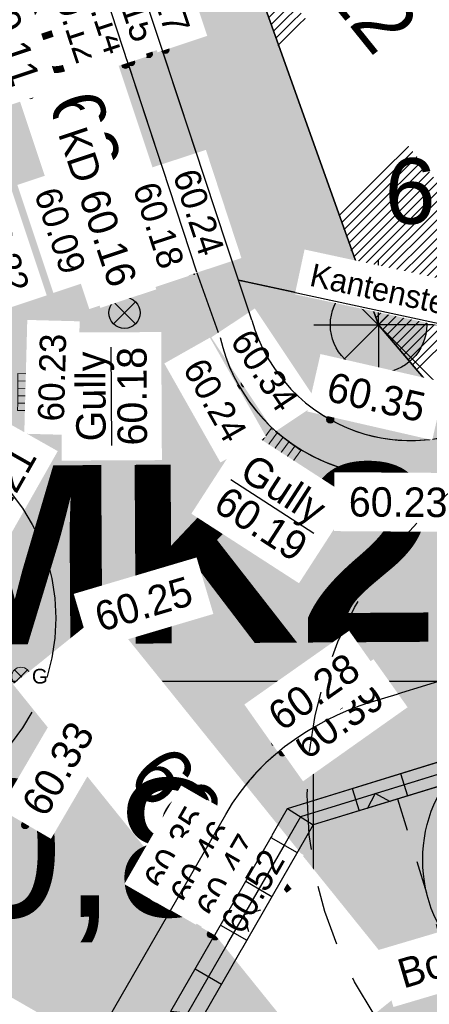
# Model space of a CAD drawing. Header units: millimetres. Extents: x 32365810 to 32368499, y 5620272 to 5622478.
# Tile 156 of 249: x 32366714.35 to 32366720.6, y 5620678.14 to 5620693.18. Entities that reach past the tile are written whole.
import ezdxf

# ---------------------------------------------------------------- set-up
doc = ezdxf.new("R2010")
doc.units = ezdxf.units.MM
for name, pattern in [('1000.100', [0]), ('1000.101', [1, 0.5, -0.5]), ('1000.110', [0]), ('1000.220', [1.5, 0.925, -0.575]), ('BAULINIE2', [7, 3.5, -1, 0.25, -1, 0.25, -1]), ('LTYPE310', [1, 0.5, -0.5])]:
    doc.linetypes.add(name, pattern=pattern)
doc.layers.get('0').update_dxf_attribs({"color": 1, "linetype": 'CONTINUOUS'})
for name, color, linetype in [('_HB_Baumsatzung', 251, 'CONTINUOUS'), ('_HB_Koordinat_Kreis', 7, 'CONTINUOUS'), ('_HB_Koordinat_Kreuz', 7, 'CONTINUOUS'), ('_K_Bäume_ gemessen', 251, 'CONTINUOUS'), ('_K_Höhen_ gemessen (NHN)', 251, 'CONTINUOUS'), ('_K_Leitungen Kanalbestand (AMT 66)', 251, 'CONTINUOUS'), ('_K_Topographie_ örtl. Aufnahme', 251, 'CONTINUOUS'), ('BAUGRENZE_B', 7, 'CONTINUOUS'), ('BAULINIE_B', 7, 'CONTINUOUS'), ('BAULINIE_FA', 1, 'CONTINUOUS'), ('BAULINIE_GL', 7, 'CONTINUOUS'), ('BESONDERE-VERKEHRSFLÄCHEN_FA', 40, 'CONTINUOUS'), ('HB_Text', 7, 'CONTINUOUS'), ('KERNGEBIETE_FA', 42, 'CONTINUOUS'), ('UMGR_BESONDERE-VERKEHRSFLÄCHEN', 7, 'CONTINUOUS'), ('UMGR_KERNGEBIETE', 7, 'CONTINUOUS')]:
    doc.layers.add(name, color=color, linetype=linetype)
doc.layers.add('_HB_geplanteGeländehöhe_', color=5, linetype='CONTINUOUS', lineweight=30)
doc.layers.add('_HB_Legende text', color=7, linetype='LTYPE310', lineweight=18)
doc.layers.add('_HB_Koordinat_Hintergrund_Schraffur', color=7, linetype='CONTINUOUS', true_color=0xffffff)
for name, color, linetype, transparency in [('Beschriftung Kanalbestand (AMT 66)', 7, 'CONTINUOUS', 0.75), ('Beschriftung Topographie', 7, 'CONTINUOUS', 0.75), ('Bäume_ gemessen', 7, 'CONTINUOUS', 0.75), ('Gasleitung', 7, 'CONTINUOUS', 0.75), ('Höhen_ gemessen (NHN)', 7, 'CONTINUOUS', 0.75), ('Höhentexte_ gemessen (NHN)', 7, 'CONTINUOUS', 0.75), ('Leitungen Kanalbestand (AMT 66)', 7, 'CONTINUOUS', 0.75), ('Topgraphie_ weitere örtliche Aufnahme', 7, 'CONTINUOUS', 0.75), ('Topographie_ örtl. Aufnahme', 7, 'CONTINUOUS', 0.75), ('weitere Entwässerungsleitungen', 7, 'CONTINUOUS', 0.75)]:
    doc.layers.add(name, color=color, linetype=linetype, transparency=transparency)
doc.styles.add('Arial', font='arial.ttf')
doc.styles.add('Arial_fett2', font='arialbd.ttf')
doc.styles.add('Beschriftung Topographie_ blau', font='GOTHIC.TTF')
doc.styles.add('Höhe NHN_ gemessen_ blau', font='GOTHIC.TTF')
doc.styles.add('Höhe NHN_ gemessen_ schwarz', font='GOTHIC.TTF')
doc.styles.add('Kanal_ Höhe_ NHN (Deckel_Sohle)_ lila', font='GOTHIC.TTF')
doc.styles.add('PZV', font='arial.ttf', dxfattribs={"width": 0.8})

# ---------------------------------------------------------------- blocks, each defined once
blk = doc.blocks.new('S1000.258')
at = {"lineweight": -2}
blk.add_hatch(color=0, dxfattribs=at).paths.add_polyline_path([(-0.5, -0.5), (-0.5, 0.5), (0.5, 0.5), (0.5, -0.5)], flags=0)
blk = doc.blocks.new('S1000.345')
at = {"color": 0, "lineweight": -2}
for p, q in [((-0.353554, 0.353554), (0.353554, -0.353554)), ((-0.353554, -0.353554), (0.353554, 0.353554))]:
    blk.add_line(p, q, dxfattribs=at)
blk.add_circle((0, 0), 0.5, dxfattribs=at)
blk = doc.blocks.new('S1000.97')
at = {"color": 0, "lineweight": -2}
for p, q in [((-0.5, 0.5), (0, 0)), ((0, 0), (0.5, 0.5))]:
    blk.add_line(p, q, dxfattribs=at)
blk = doc.blocks.new('S1000.15')
at = {"color": 0, "lineweight": -2}
for p, q in [((-0.5, 0.05), (-0.485, 0.1)), ((0.495, 0.05), (-0.5, 0.05)), ((-0.5, -0.05), (-0.5, 0)), ((-0.5, 0), (0.5, 0)), ((-0.485, 0.1), (0.49, 0.1)), ((-0.475, 0.15), (-0.455, 0.2)), ((0.475, 0.15), (-0.475, 0.15)), ((-0.455, 0.2), (0.455, 0.2)), ((-0.43, 0.25), (-0.4, 0.3)), ((0.43, 0.25), (-0.43, 0.25)), ((-0.4, 0.3), (0.395, 0.3)), ((-0.355, 0.35), (-0.295, 0.4)), ((0.36, 0.35), (-0.355, 0.35)), ((-0.295, 0.4), (0.3, 0.4)), ((0.22, 0.45), (-0.215, 0.45)), ((0.3, 0.4), (0.22, 0.45)), ((0.395, 0.3), (0.36, 0.35)), ((0.455, 0.2), (0.43, 0.25)), ((0.49, 0.1), (0.475, 0.15)), ((0.5, 0), (0.495, 0.05)), ((0.495, -0.05), (-0.5, -0.05)), ((-0.475, -0.15), (-0.49, -0.1)), ((-0.49, -0.1), (0.485, -0.1)), ((0.475, -0.15), (-0.475, -0.15)), ((-0.43, -0.25), (-0.455, -0.2)), ((-0.455, -0.2), (0.46, -0.2)), ((0.425, -0.25), (-0.43, -0.25)), ((-0.355, -0.35), (-0.4, -0.3)), ((-0.4, -0.3), (0.395, -0.3)), ((0.345, -0.35), (-0.355, -0.35)), ((-0.205, -0.45), (-0.29, -0.4)), ((-0.29, -0.4), (0.285, -0.4)), ((0.2, -0.45), (-0.205, -0.45)), ((0.285, -0.4), (0.345, -0.35)), ((0.395, -0.3), (0.425, -0.25)), ((0.46, -0.2), (0.475, -0.15)), ((0.485, -0.1), (0.495, -0.05))]:
    blk.add_line(p, q, dxfattribs=at)
blk.add_circle((0, 0), 0.5, dxfattribs=at)
blk = doc.blocks.new('x')
at = {"layer": '_HB_geplanteGeländehöhe_', "linetype": 'ByBlock'}
for points in [[(32366248.4914857, 5621987.05962121), (32366249.4914857, 5621988.05962121)], [(32366248.4914857, 5621988.05962121), (32366249.4914857, 5621987.05962121)]]:
    blk.add_lwpolyline(points, dxfattribs=at)
blk = doc.blocks.new('S1000.550', base_point=(-0.2, 0))
at = {"color": 0, "lineweight": -2}
for p, q in [((-0.376777, 0.176777), (-0.023224, -0.176777)), ((-0.376777, -0.176777), (-0.023224, 0.176777))]:
    blk.add_line(p, q, dxfattribs=at)
blk.add_circle((-0.2, 0), 0.25, dxfattribs=at)
at = {"color": 0, "lineweight": -2, "insert": (0.09684, -0.2), "char_height": 0.4, "attachment_point": 7, "line_spacing_factor": 0.69, "style": 'Arial'}
blk.add_mtext('G', dxfattribs=at)
blk = doc.blocks.new('S1000.507', base_point=(0, -0.25))
at = {"color": 0, "lineweight": -2}
for p, q in [((-0.5, 0.25), (-0.3, 0.25)), ((-0.5, -0.25), (-0.5, 0.25)), ((-0.3, 0.25), (-0.1, 0.25)), ((-0.3, 0.25), (-0.3, -0.25)), ((-0.1, 0.25), (0.1, 0.25)), ((-0.1, 0.25), (-0.1, -0.25)), ((0.1, 0.25), (0.3, 0.25)), ((0.1, 0.25), (0.1, -0.25)), ((0.3, 0.25), (0.5, 0.25)), ((0.3, 0.25), (0.3, -0.25)), ((0.5, 0.25), (0.5, -0.25)), ((-0.3, -0.25), (-0.5, -0.25)), ((-0.1, -0.25), (-0.3, -0.25)), ((0.1, -0.25), (-0.1, -0.25)), ((0.3, -0.25), (0.1, -0.25)), ((0.5, -0.25), (0.3, -0.25))]:
    blk.add_line(p, q, dxfattribs=at)
blk = doc.blocks.new('*X985')
at = {"color": 142, "linetype": '1000.101', "lineweight": 25, "true_color": 0x0087cd}
for p, q in [((32366230.613828, 5622042.191621), (32366231.216233, 5622040.227193)), ((32366229.323145, 5622041.79584), (32366230.532405, 5622037.852469)), ((32366228.032462, 5622041.400059), (32366228.639317, 5622039.421117)), ((32366226.741779, 5622041.004278), (32366227.95994, 5622037.031879)), ((32366225.451096, 5622040.608496), (32366226.062402, 5622038.61504)), ((32366224.160413, 5622040.212714), (32366225.387476, 5622036.211289)), ((32366222.86973, 5622039.816932), (32366223.485487, 5622037.808963)), ((32366221.579048, 5622039.42115), (32366222.815011, 5622035.390698)), ((32366220.288366, 5622039.025368), (32366220.908573, 5622037.002885))]:
    blk.add_line(p, q, dxfattribs=at)
blk = doc.blocks.new('*X987')
at = {"color": 142, "linetype": '1000.100', "lineweight": 25, "true_color": 0x0087cd}
for p, q in [((32366231.38311, 5622042.832424), (32366231.49761, 5622042.462628)), ((32366230.646377, 5622042.604319), (32366230.760258, 5622042.236523)), ((32366229.909644, 5622042.376213), (32366230.022905, 5622042.010418)), ((32366232.285666, 5622042.239023), (32366232.024525, 5622042.165572)), ((32366229.172912, 5622042.148107), (32366229.285553, 5622041.784313)), ((32366228.436179, 5622041.92), (32366228.548201, 5622041.558208)), ((32366227.699446, 5622041.691894), (32366227.810849, 5622041.332102)), ((32366226.962714, 5622041.463788), (32366227.073497, 5622041.105997)), ((32366232.494499, 5622041.496591), (32366232.235574, 5622041.423763)), ((32366226.225981, 5622041.235682), (32366226.336145, 5622040.879892)), ((32366225.489249, 5622041.007576), (32366225.598792, 5622040.653786)), ((32366224.752516, 5622040.779469), (32366224.86144, 5622040.427681)), ((32366232.703333, 5622040.754158), (32366232.446623, 5622040.681953)), ((32366224.015784, 5622040.551363), (32366224.124088, 5622040.201575)), ((32366223.279051, 5622040.323256), (32366223.386737, 5622039.97547)), ((32366222.542319, 5622040.09515), (32366222.649385, 5622039.749364)), ((32366232.912166, 5622040.011725), (32366232.657672, 5622039.940143)), ((32366221.805587, 5622039.867043), (32366221.912033, 5622039.523259)), ((32366221.068855, 5622039.638937), (32366221.174681, 5622039.297153)), ((32366220.332122, 5622039.41083), (32366220.437329, 5622039.071047)), ((32366219.59539, 5622039.182723), (32366219.699978, 5622038.844941)), ((32366233.121, 5622039.269292), (32366232.868722, 5622039.198334)), ((32366218.609504, 5622038.877473), (32366218.997683, 5622038.629586)), ((32366218.354514, 5622038.435317), (32366218.753921, 5622038.204976)), ((32366233.329833, 5622038.526859), (32366233.079771, 5622038.456524)), ((32366217.969222, 5622037.767218), (32366218.369941, 5622037.536121)), ((32366217.583931, 5622037.09912), (32366217.985962, 5622036.867266)), ((32366217.19864, 5622036.431021), (32366217.601982, 5622036.19841)), ((32366216.826079, 5622035.784998), (32366217.331051, 5622035.726475)), ((32366217.057665, 5622035.022671), (32366217.509295, 5622035.159866)), ((32366217.281843, 5622034.284727), (32366217.740742, 5622034.424131)), ((32366217.506021, 5622033.546784), (32366217.97219, 5622033.688396))]:
    blk.add_line(p, q, dxfattribs=at)

msp = doc.modelspace()

# ---------------------------------------------------------------- hatches: boundary and pattern name
at = {"layer": '_HB_Koordinat_Hintergrund_Schraffur', "linetype": 'ByBlock'}
msp.add_hatch(color=256, dxfattribs=at).paths.add_polyline_path([(32366720.55770755, 5620688.519158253, 1), (32366719.08725145, 5620688.519158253, 1)])
at = {"layer": 'BESONDERE-VERKEHRSFLÄCHEN_FA', "true_color": 0xffd24a}
h = msp.add_hatch(dxfattribs=at)
h.set_pattern_fill('AWS_VBZF', color=41, scale=0.5, style=0, pattern_type=2)
h.set_pattern_definition([(45, (503.2695410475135, -1357.696340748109), (0, 7.071067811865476), [5.2, -4.8]), (45, (503.1281196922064, -1357.696340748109), (0, 7.071067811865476), [5.4, -4.6]), (45, (502.9866983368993, -1357.696340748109), (0, 7.071067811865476), [5.6, -4.4]), (45, (502.8452769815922, -1357.696340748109), (0, 7.071067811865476), [5.8, -4.2]), (45, (502.7038556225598, -1357.696340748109), (0, 7.071067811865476), [6, -4]), (45, (502.5624342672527, -1357.696340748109), (0, 7.071067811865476), [6.2, -3.8]), (45, (502.4210129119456, -1357.696340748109), (0, 7.071067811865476), [6.4, -3.6]), (45, (502.2795915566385, -1357.696340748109), (0, 7.071067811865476), [6.6, -3.4]), (45, (502.1381701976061, -1357.696340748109), (0, 7.071067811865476), [6.8, -3.2]), (45, (501.996748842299, -1357.696340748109), (0, 7.071067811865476), [7, -3]), (45, (501.8553274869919, -1357.696340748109), (0, 7.071067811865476), [7.2, -2.8]), (45, (501.7139061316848, -1357.696340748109), (0, 7.071067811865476), [7.4, -2.6]), (45, (501.5724847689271, -1357.696340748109), (0, 7.071067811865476), [7.6, -2.4]), (45, (501.4310634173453, -1357.696340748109), (0, 7.071067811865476), [7.8, -2.2]), (45, (501.2896420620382, -1357.696340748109), (0, 7.071067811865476), [8, -2]), (45, (501.1482207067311, -1357.696340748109), (0, 7.071067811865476), [8.2, -1.8]), (45, (501.0067993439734, -1357.696340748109), (0, 7.071067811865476), [8.4, -1.6]), (45, (500.8653779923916, -1357.696340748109), (0, 7.071067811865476), [8.6, -1.4]), (45, (500.7239566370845, -1357.696340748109), (0, 7.071067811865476), [8.8, -1.2]), (45, (500.5825352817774, -1357.696340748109), (0, 7.071067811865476), [9, -1]), (45, (500.4411139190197, -1357.696340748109), (0, 7.071067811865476), [9.2, -0.8]), (45, (500.2996925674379, -1357.696340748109), (0, 7.071067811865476), [9.4, -0.6]), (45, (500.1582712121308, -1357.696340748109), (0, 7.071067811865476), [9.6, -0.4]), (45, (500.0168498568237, -1357.696340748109), (7.071067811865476, 0), [9.8, -0.2]), (45, (503.4109624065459, -1357.696340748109), (7.071067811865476, 0), [5, -5]), (45, (499.8754285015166, -1357.696340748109), (7.071067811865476, 0), [10]), (45, (499.8754285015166, -1353.170857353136), (7.071067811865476, 0), [3.6, -6.4]), (45, (499.8754285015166, -1353.312278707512), (7.071067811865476, 0), [3.8, -6.2]), (45, (499.8754285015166, -1353.453700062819), (7.071067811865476, 0), [4, -6]), (45, (499.8754285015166, -1353.595121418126), (7.071067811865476, 0), [4.2, -5.8]), (45, (499.8754285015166, -1353.73654277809), (7.071067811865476, 0), [4.4, -5.6]), (45, (499.8754285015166, -1353.877964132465), (7.071067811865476, 0), [4.6, -5.4]), (45, (499.8754285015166, -1354.019385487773), (0, 7.071067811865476), [4.8, -5.2]), (45, (499.8754285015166, -1354.16080684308), (7.071067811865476, 0), [5, -5]), (45, (499.8754285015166, -1352.60517194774), (7.071067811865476, 0), [2.8, -7.2]), (45, (499.8754285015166, -1352.746593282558), (7.071067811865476, 0), [3, -7]), (45, (499.8754285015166, -1352.888014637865), (7.071067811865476, 0), [3.2, -6.8]), (45, (499.8754285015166, -1353.029435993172), (7.071067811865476, 0), [3.4, -6.6]), (45, (499.8754285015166, -1351.190958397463), (7.071067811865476, 0), [0.8, -9.2]), (45, (499.8754285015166, -1351.049537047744), (7.071067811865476, 0), [0.6, -9.4]), (45, (499.8754285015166, -1351.190958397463), (7.071067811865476, 0), [0.8, -9.2]), (45, (499.8754285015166, -1351.332379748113), (7.071067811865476, 0), [1, -9]), (45, (499.8754285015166, -1351.473801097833), (7.071067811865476, 0), [1.2, -8.8]), (45, (499.8754285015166, -1351.615222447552), (7.071067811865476, 0), [1.4, -8.6]), (45, (499.8754285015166, -1351.756643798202), (7.071067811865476, 0), [1.6, -8.4]), (45, (499.8754285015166, -1352.039486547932), (7.071067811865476, 0), [2, -8]), (45, (499.8754285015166, -1352.180907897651), (7.071067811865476, 0), [2.2, -7.8]), (45, (499.8754285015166, -1352.322329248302), (7.071067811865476, 0), [2.4, -7.6]), (45, (499.8754285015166, -1352.463750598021), (7.071067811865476, 0), [2.6, -7.4]), (45, (499.8754285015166, -1351.898065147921), (7.071067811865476, 0), [1.8, -8.2]), (45, (499.8754285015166, -1350.908115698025), (7.071067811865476, 0), [0.4, -9.6]), (45, (499.8754285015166, -1350.766694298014), (0, 7.071067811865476), [0.2, -9.8])])
h.paths.add_polyline_path([(32366719.8224795, 5620688.519158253), (32366731.1406285, 5620675.183563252), (32366714.38044531, 5620662.955451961), (32366717.80558067, 5620652.197110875), (32366724.4254285, 5620654.229659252), (32366743.4584285, 5620659.978659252), (32366743.72530459, 5620660.058965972), (32366743.1710545, 5620661.732718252), (32366730.0425285, 5620701.378901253), (32366716.0852575, 5620718.810685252), (32366713.2464285, 5620722.931659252), (32366709.4674285, 5620727.586659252), (32366703.4251335, 5620722.754929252), (32366707.1235985, 5620717.591997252), (32366707.7475385, 5620715.425424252), (32366708.88378613, 5620711.47991374), (32366711.2652425, 5620712.478341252)], flags=0)
at = {"layer": 'KERNGEBIETE_FA'}
msp.add_hatch(color=256, dxfattribs=at).paths.add_polyline_path([(32366705.2674285, 5620656.306659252), (32366714.38044531, 5620662.95545196), (32366731.1406285, 5620675.183563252), (32366719.8224795, 5620688.519158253), (32366711.2652425, 5620712.478341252), (32366708.8837855, 5620711.479915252), (32366707.7475385, 5620715.425424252), (32366707.1235985, 5620717.591997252), (32366703.47376654, 5620722.687039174), (32366703.4251335, 5620722.754929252), (32366709.4674285, 5620727.586659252), (32366713.2464285, 5620722.931659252), (32366716.0852575, 5620718.810685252), (32366730.0425285, 5620701.378901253), (32366743.1710545, 5620661.732718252), (32366767.9134285, 5620669.954659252), (32366773.8814285, 5620671.893659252), (32366779.8604285, 5620673.836659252), (32366785.7934285, 5620675.726659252), (32366799.3534285, 5620680.171659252), (32366795.2334285, 5620696.616659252), (32366793.4664285, 5620703.779659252), (32366791.8854285, 5620710.185659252), (32366791.8204285, 5620710.457659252), (32366791.32757302, 5620712.499503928), (32366791.32720713, 5620712.501019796), (32366782.88164983, 5620747.490011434), (32366782.3304285, 5620749.773659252), (32366779.2794285, 5620762.409659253), (32366774.3714285, 5620775.592659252), (32366766.3304285, 5620772.552659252), (32366764.5794285, 5620776.186659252), (32366756.7024285, 5620771.880659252), (32366748.3894285, 5620767.336659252), (32366745.6674285, 5620765.882659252), (32366742.5764285, 5620764.231659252), (32366735.2664285, 5620760.327659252), (32366720.1184285, 5620752.236659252), (32366714.0414285, 5620748.990659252), (32366709.9014285, 5620746.779659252), (32366711.2314285, 5620744.448659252), (32366709.6784285, 5620743.190659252), (32366707.1144285, 5620741.113659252), (32366705.5984285, 5620739.885659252), (32366701.9094285, 5620736.896659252), (32366695.9746285, 5620732.089638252), (32366692.1044285, 5620728.953659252), (32366687.0664285, 5620724.768659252), (32366682.4064285, 5620721.071659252), (32366679.9164285, 5620719.079659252), (32366678.8874285, 5620718.271659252), (32366674.3954285, 5620714.747659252), (32366668.3894285, 5620710.033659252), (32366659.3444285, 5620702.839659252), (32366658.9674285, 5620703.305659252), (32366649.8944285, 5620695.981659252), (32366654.8644285, 5620689.784659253), (32366667.7294285, 5620679.628659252), (32366671.8604285, 5620676.219659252), (32366674.9514285, 5620673.669659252), (32366678.0124285, 5620671.145659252), (32366681.0714285, 5620668.620659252), (32366688.7664285, 5620662.335659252), (32366693.2054285, 5620658.653659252), (32366697.0404285, 5620655.472659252), (32366698.4244285, 5620654.324659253), (32366700.2294285, 5620654.847659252)], flags=0)

# ---------------------------------------------------------------- linework, layer by layer
at = {"color": 0, "linetype": 'ByBlock'}
for points in [[(32366711.62542851, 5620683.077997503), (32366726.02536135, 5620683.077997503)], [(32366718.82539493, 5620683.077997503), (32366718.82539493, 5620672.674812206)]]:
    msp.add_lwpolyline(points, dxfattribs=at)
at = {"layer": '_HB_Koordinat_Kreis'}
msp.add_circle((32366719.8224795, 5620688.519158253), 0.7352280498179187, dxfattribs=at)
at = {"layer": '_HB_Koordinat_Kreuz'}
for points in [[(32366720.80940706, 5620688.519158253), (32366719.8224795, 5620688.519158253), (32366719.8224795, 5620689.50608581)], [(32366718.83555194, 5620688.519158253), (32366719.8224795, 5620688.519158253), (32366719.8224795, 5620687.532230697)]]:
    msp.add_lwpolyline(points, dxfattribs=at)
at = {"layer": '_K_Bäume_ gemessen', "linetype": '1000.220'}
msp.add_circle((32366711.8991085, 5620684.039819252), 2.999244, dxfattribs=at)
at = {"layer": '_K_Topographie_ örtl. Aufnahme', "linetype": '1000.100'}
for p, q in [((32366717.8889355, 5620688.588509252), (32366717.6862025, 5620689.200852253)), ((32366719.7166705, 5620682.758714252), (32366735.8321205, 5620687.748354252)), ((32366720.1575505, 5620681.664489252), (32366720.2627575, 5620681.324706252)), ((32366719.4208185, 5620681.436382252), (32366719.5254065, 5620681.098600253)), ((32366718.4349325, 5620681.131132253), (32366718.8231115, 5620680.883245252)), ((32366714.1001735, 5620675.155489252), (32366717.4907725, 5620681.042349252)), ((32366718.1799425, 5620680.688976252), (32366718.5793495, 5620680.458635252)), ((32366717.7946505, 5620680.020877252), (32366718.1953695, 5620679.789780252)), ((32366717.4093595, 5620679.352779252), (32366717.8113905, 5620679.120925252)), ((32366717.0240685, 5620678.684680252), (32366717.4274105, 5620678.452069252))]:
    msp.add_line(p, q, dxfattribs=at)
at = {"layer": '_K_Topographie_ örtl. Aufnahme', "linetype": '1000.101'}
msp.add_line((32366720.1137945, 5620681.279027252), (32366720.7340015, 5620679.256544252), dxfattribs=at)
at = {"layer": '_K_Topographie_ örtl. Aufnahme', "linetype": '1000.100'}
for points in [[(32366709.6373565, 5620714.156565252), (32366715.2940725, 5620712.800525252), (32366714.9412455, 5620710.540547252), (32366716.3187425, 5620710.237518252), (32366715.7448845, 5620708.004518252), (32366717.0841125, 5620707.720050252), (32366716.5943405, 5620705.512655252), (32366717.8938815, 5620705.211786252), (32366717.3858195, 5620703.022141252), (32366718.7356715, 5620702.728236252), (32366718.2131525, 5620700.552185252), (32366719.6134645, 5620700.244224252), (32366719.0388245, 5620698.041271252), (32366720.3761495, 5620697.709850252), (32366719.8392685, 5620695.574404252), (32366721.2387185, 5620695.294493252), (32366720.6977325, 5620693.107183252), (32366722.0024705, 5620692.737061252), (32366721.5014555, 5620690.573143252), (32366722.8407655, 5620690.216626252), (32366722.3167385, 5620688.200726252), (32366717.6862025, 5620689.200852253), (32366710.1093785, 5620712.091355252)], [(32366717.4039765, 5620688.325026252), (32366717.0484285, 5620689.320659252), (32366709.2664325, 5620713.017060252)], [(32366717.5555975, 5620675.062487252), (32366716.6515185, 5620678.038669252), (32366718.4349095, 5620681.131111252), (32366740.7122755, 5620688.028594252)], [(32366717.7525955, 5620676.085153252), (32366732.8508295, 5620680.901344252), (32366731.7299095, 5620684.841058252), (32366718.8230815, 5620680.883228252), (32366717.1564345, 5620677.980159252), (32366718.0276225, 5620675.210992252)]]:
    msp.add_lwpolyline(points, dxfattribs=at)
for points in [[(32366717.40397624, 5620688.325026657, 0.1761678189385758), (32366718.41039824, 5620686.767323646, 0.1270766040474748), (32366719.6629051, 5620686.244231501, 0.1102758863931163), (32366721.46554115, 5620686.407221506)], [(32366719.7166709, 5620682.758713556, 0.1113146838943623), (32366718.10205423, 5620681.83000951, 0.0688205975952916), (32366717.49077222, 5620681.04234949)]]:
    msp.add_lwpolyline(points, format="xyb", dxfattribs=at)
at = {"layer": '_K_Topographie_ örtl. Aufnahme', "linetype": '1000.110'}
msp.add_lwpolyline([(32366733.2412445, 5620679.999356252), (32366731.8075695, 5620685.068322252), (32366718.6289955, 5620681.007169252), (32366716.9039765, 5620678.009414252), (32366717.7916095, 5620675.136740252)], dxfattribs=at)
at = {"layer": '_K_Topographie_ örtl. Aufnahme', "linetype": '1000.100'}
msp.add_arc((32366720.3137185, 5620689.270582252), 2.518888, 195.7108972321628, 292.9145780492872, dxfattribs=at)
at = {"layer": '_K_Topographie_ örtl. Aufnahme'}
for p in [(32366717.0094285, 5620689.293659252), (32366717.7362355, 5620689.190045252), (32366719.1486695, 5620682.743086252)]:
    msp.add_point(p, dxfattribs=at)
at = {"layer": 'BAUGRENZE_B', "linetype": 'Continuous'}
msp.add_circle((32366722.6568037, 5620680.348776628), 2.16000000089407, dxfattribs=at)
at = {"layer": 'BAULINIE_B', "linetype": 'BAULINIE2', "const_width": 0.4, "flags": 128}
msp.add_lwpolyline([(32366709.62798071, 5620727.706213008), (32366713.40666515, 5620723.051601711), (32366716.24587756, 5620718.930071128), (32366730.22109903, 5620701.47586808), (32366743.29797884, 5620661.985648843), (32366767.85099308, 5620670.144665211), (32366773.81961633, 5620672.083867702), (32366779.79916923, 5620674.027047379), (32366785.73192525, 5620675.916969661), (32366799.11416693, 5620680.30370006), (32366795.03933637, 5620696.568406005), (32366793.27225468, 5620703.731737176), (32366791.69107749, 5620710.138455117), (32366791.62595862, 5620710.41095253), (32366791.13315655, 5620712.452575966), (32366791.13279061, 5620712.454092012), (32366782.68723331, 5620747.44308365), (32366782.13601533, 5620749.726717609), (32366779.08782298, 5620762.351089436), (32366774.25413063, 5620775.334497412), (32366766.22978142, 5620772.30079245), (32366764.49063668, 5620775.910188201), (32366756.79835567, 5620771.705165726), (32366748.48451025, 5620767.160703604), (32366745.76165573, 5620765.706247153), (32366742.67064634, 5620764.055242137), (32366735.36065554, 5620760.151247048), (32366720.21265763, 5620752.060248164), (32366714.13564566, 5620748.814241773), (32366710.17706926, 5620746.700132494), (32366711.48934427, 5620744.400197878), (32366709.8043187, 5620743.03525122), (32366707.24031533, 5620740.958248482), (32366705.72433599, 5620739.730265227), (32366702.03531021, 5620736.741244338), (32366696.10053993, 5620731.934247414), (32366692.23128717, 5620728.79903596), (32366687.19249386, 5620724.613376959), (32366682.53104959, 5620720.915231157), (32366680.040659, 5620718.922918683), (32366679.0108752, 5620718.114303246), (32366674.51891181, 5620714.590331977), (32366668.51341932, 5620709.876730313), (32366659.31369141, 5620702.55966645), (32366658.93759675, 5620703.024547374), (32366650.17518257, 5620695.951261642), (32366655.00621334, 5620689.927539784), (32366667.85505408, 5620679.784296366), (32366671.98770287, 5620676.373935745), (32366675.07866534, 5620673.823966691), (32366678.13974484, 5620671.299901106), (32366681.19834569, 5620668.775230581), (32366688.89353098, 5620662.490079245), (32366693.33311366, 5620658.807595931), (32366697.16811496, 5620655.626594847), (32366698.47055177, 5620654.546249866), (32366700.17379466, 5620655.039765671), (32366705.17798463, 5620656.488974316), (32366730.8488573, 5620675.218261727), (32366719.64639786, 5620688.417545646), (32366711.14789596, 5620712.212277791), (32366708.75380482, 5620711.208554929), (32366707.5553494, 5620715.37007672), (32366706.94094487, 5620717.503538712), (32366703.31117872, 5620722.570569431)], dxfattribs=at)
at = {"layer": 'BAULINIE_FA', "const_width": 0.9}
msp.add_lwpolyline([(32366650.52612516, 5620695.913264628), (32366655.18344437, 5620690.106140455), (32366668.01208602, 5620679.978842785), (32366672.14679582, 5620676.566781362), (32366675.2377114, 5620674.01685099), (32366678.2988, 5620671.492777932), (32366681.35699157, 5620668.968445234), (32366689.05240899, 5620662.683104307), (32366693.4927201, 5620659.000016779), (32366697.32772304, 5620655.819014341), (32366698.52820586, 5620654.823238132), (32366700.10425237, 5620655.279898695), (32366705.06617978, 5620656.716868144), (32366730.4841433, 5620675.261634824), (32366719.42629581, 5620688.290529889), (32366711.00121278, 5620711.879698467)], dxfattribs=at)
at = {"layer": 'BAULINIE_GL'}
msp.add_lwpolyline([(32366649.8944285, 5620695.981659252), (32366654.8644285, 5620689.784659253), (32366667.7294285, 5620679.628659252), (32366671.8604285, 5620676.219659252), (32366674.9514285, 5620673.669659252), (32366678.0124285, 5620671.145659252), (32366681.0714285, 5620668.620659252), (32366688.7664285, 5620662.335659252), (32366693.2054285, 5620658.653659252), (32366697.0404285, 5620655.472659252), (32366698.4244285, 5620654.324659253), (32366700.2294285, 5620654.847659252), (32366705.2674285, 5620656.306659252), (32366731.1406285, 5620675.183563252), (32366719.8224795, 5620688.519158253), (32366711.2652425, 5620712.478341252)], dxfattribs=at)
at = {"layer": 'Topographie_ örtl. Aufnahme', "color": 142, "linetype": '1000.100', "lineweight": 25, "true_color": 0x0087cd}
for p, q in [((32366717.4039745, 5620688.325025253, 60.177), (32366717.0484265, 5620689.320658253, 60.192)), ((32366717.6862005, 5620689.200851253, 60.261421), (32366717.7362335, 5620689.190044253, 60.262))]:
    msp.add_line(p, q, dxfattribs=at)
at = {"layer": 'Topographie_ örtl. Aufnahme', "color": 7, "true_color": 0xffffff}
for p in [(32366717.0094265, 5620689.293658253, 60.169), (32366719.1486675, 5620682.743085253, 60.224)]:
    msp.add_point(p, dxfattribs=at)
at = {"layer": 'UMGR_BESONDERE-VERKEHRSFLÄCHEN'}
msp.add_lwpolyline([(32366719.8224795, 5620688.519158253), (32366731.1406285, 5620675.183563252), (32366714.38044531, 5620662.955451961), (32366717.80558067, 5620652.197110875), (32366724.4254285, 5620654.229659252), (32366743.4584285, 5620659.978659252), (32366743.72530459, 5620660.058965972), (32366743.1710545, 5620661.732718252), (32366730.0425285, 5620701.378901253), (32366716.0852575, 5620718.810685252), (32366713.2464285, 5620722.931659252), (32366709.4674285, 5620727.586659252), (32366703.4251335, 5620722.754929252), (32366707.1235985, 5620717.591997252), (32366707.7475385, 5620715.425424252), (32366708.88378613, 5620711.47991374), (32366711.2652425, 5620712.478341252)], close=True, dxfattribs=at)
at = {"layer": 'UMGR_KERNGEBIETE'}
msp.add_lwpolyline([(32366649.8944285, 5620695.981659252), (32366654.8644285, 5620689.784659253), (32366667.7294285, 5620679.628659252), (32366671.8604285, 5620676.219659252), (32366674.9514285, 5620673.669659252), (32366678.0124285, 5620671.145659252), (32366681.0714285, 5620668.620659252), (32366688.7664285, 5620662.335659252), (32366693.2054285, 5620658.653659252), (32366697.0404285, 5620655.472659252), (32366698.4244285, 5620654.324659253), (32366700.2294285, 5620654.847659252), (32366705.2674285, 5620656.306659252), (32366714.38044531, 5620662.95545196), (32366731.1406285, 5620675.183563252), (32366719.8224795, 5620688.519158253), (32366711.2652425, 5620712.478341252)], dxfattribs=at)

# ---------------------------------------------------------------- block references
at = {"layer": '_HB_geplanteGeländehöhe_', "color": 5, "linetype": 'ByBlock', "xscale": 2, "yscale": 2, "zscale": 2}
msp.add_blockref('x', (-32365778.16221502, -5623286.601490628), dxfattribs=at)
at = {"layer": '_K_Höhen_ gemessen (NHN)', "xscale": 0.1125, "yscale": 0.1125, "zscale": 0.1125}
msp.add_blockref('S1000.15', (32366716.4984285, 5620679.639659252), dxfattribs=at)
at = {"layer": '_K_Leitungen Kanalbestand (AMT 66)', "xscale": 0.475, "yscale": 0.475, "zscale": 0.475}
msp.add_blockref('S1000.345', (32366715.9454045, 5620688.701390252), dxfattribs=at)
at = {"layer": '_K_Topographie_ örtl. Aufnahme'}
for name, p, xscale, yscale, zscale, rotation in [('S1000.258', (32366717.0484285, 5620689.320659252), 0.15000000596, 0.15000000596, 0.15000000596, 108.180395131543), ('S1000.97', (32366719.7710635, 5620681.359113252), 0.3749999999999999, 0.3749999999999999, 0.3749999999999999, 197.1273782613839), ('S1000.97', (32366717.7664855, 5620679.508292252), 0.3750000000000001, 0.3750000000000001, 0.3750000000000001, 240.082286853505)]:
    msp.add_blockref(name, p, dxfattribs=dict(at, xscale=xscale, yscale=yscale, zscale=zscale, rotation=rotation))
at = {"layer": 'Gasleitung', "color": 7, "lineweight": 18, "xscale": 0.5625, "yscale": 0.5625, "zscale": 0.5625}
msp.add_blockref('S1000.550', (32366714.3634105, 5620683.149375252, 60.254), dxfattribs=at)
at = {"layer": 'Höhen_ gemessen (NHN)', "color": 7, "lineweight": 18, "xscale": 0.1125, "yscale": 0.1125, "zscale": 0.1125}
for p in [(32366716.5684265, 5620692.718658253, 60.171), (32366716.9904265, 5620689.381658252, 60.182), (32366717.0464265, 5620689.393658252, 60.238), (32366715.4338305, 5620689.286468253, 60.092), (32366717.6394265, 5620687.544658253, 60.24), (32366717.7804265, 5620687.625658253, 60.342), (32366719.0860965, 5620687.071094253, 60.351), (32366719.6629035, 5620686.244230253, 60.227), (32366715.3408755, 5620683.739073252, 60.248), (32366714.4294265, 5620680.880658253, 60.326), (32366717.2634265, 5620679.213658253, 60.47), (32366717.3294265, 5620679.180658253, 60.519)]:
    msp.add_blockref('S1000.15', p, dxfattribs=at)
at = {"layer": 'Leitungen Kanalbestand (AMT 66)', "color": 7, "lineweight": 18, "xscale": 0.475, "yscale": 0.475, "zscale": 0.475}
msp.add_blockref('S1000.345', (32366715.9454025, 5620688.701389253, 60.156), dxfattribs=at)
at = {"layer": 'Leitungen Kanalbestand (AMT 66)', "color": 251, "lineweight": 18, "xscale": 0.475, "yscale": 0.475, "zscale": 0.475}
msp.add_blockref('S1000.345', (32366715.9454045, 5620688.701390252, 60.156), dxfattribs=at)
at = {"layer": 'Topgraphie_ weitere örtliche Aufnahme', "color": 7, "lineweight": 25, "xscale": 0.375, "yscale": 0.375, "zscale": 0.375, "rotation": 197.127378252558}
msp.add_blockref('S1000.97', (32366719.7710615, 5620681.359112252, 60.379824), dxfattribs=at)
at = {"layer": 'Topographie_ örtl. Aufnahme', "color": 7, "lineweight": 18, "xscale": 0.15000000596, "yscale": 0.15000000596, "zscale": 0.15000000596, "rotation": 108.180367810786}
msp.add_blockref('S1000.258', (32366717.0484265, 5620689.320658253, 60.192), dxfattribs=at)
at = {"layer": 'weitere Entwässerungsleitungen', "color": 7, "lineweight": 18, "xscale": 0.5625, "yscale": 0.5625, "zscale": 0.5625}
for p, rotation in [((32366714.3154745, 5620687.492797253, 60.176), 269.67133562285), ((32366718.4103965, 5620686.767322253, 60.19), 143.911389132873)]:
    msp.add_blockref('S1000.507', p, dxfattribs=dict(at, rotation=rotation))

# ---------------------------------------------------------------- texts
at = {"layer": '_HB_geplanteGeländehöhe_', "color": 5, "linetype": 'ByBlock', "insert": (32366719.92957044, 5620691.071847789), "char_height": 1, "width": 5.600000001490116, "attachment_point": 1, "rotation": 358.59993279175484, "style": 'Arial'}
msp.add_mtext('60,8', dxfattribs=at)
at = {"layer": '_HB_Legende text', "insert": (32366715.53055134, 5620692.900435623), "char_height": 2, "width": 72.02427216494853, "attachment_point": 1, "style": 'PZV'}
msp.add_mtext('\\P         4', dxfattribs=at)
at = {"layer": 'HB_Text', "linetype": 'Continuous', "style": 'Arial_fett2'}
msp.add_text('MK2', height=2.73, rotation=0.3588935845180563, dxfattribs=at).set_placement((32366712.68471849, 5620683.628819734))

# ---------------------------------------------------------------- next in the draw order: texts
at = {"layer": '_K_Höhen_ gemessen (NHN)', "char_height": 0.9, "width": 6.48035329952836, "attachment_point": 8, "rotation": 308.8633331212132, "line_spacing_factor": 0.69, "style": 'Höhe NHN_ gemessen_ schwarz', "bg_fill": 2}
for s, insert in [('60.22', (32366718.8192805, 5620693.757166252)), ('60.35', (32366716.9010805, 5620680.428145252))]:
    msp.add_mtext(s, dxfattribs=dict(at, insert=insert))
at = {"layer": 'Beschriftung Kanalbestand (AMT 66)', "color": 251, "lineweight": 25, "insert": (32366715.29739863, 5620691.599093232, 60.132), "char_height": 0.8, "attachment_point": 5, "rotation": 288.4375035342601, "line_spacing_factor": 0.69, "style": 'Arial', "bg_fill": 2}
msp.add_mtext('KD 60.16', dxfattribs=at)
at = {"layer": 'Beschriftung Topographie', "color": 142, "lineweight": 25, "true_color": 0x0087cd, "insert": (32366719.9978085, 5620689.026137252), "char_height": 0.35, "attachment_point": 5, "rotation": 347.812183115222, "line_spacing_factor": 0.69, "style": 'Beschriftung Topographie_ blau', "bg_fill": 2}
msp.add_mtext('Kantenstein', dxfattribs=at)
at = {"layer": 'Höhentexte_ gemessen (NHN)', "color": 7, "lineweight": 25, "insert": (32366714.2277945, 5620686.726255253, 60.188), "char_height": 0.45, "attachment_point": 3, "rotation": 60.496547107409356, "line_spacing_factor": 0.69, "style": 'Höhe NHN_ gemessen_ schwarz', "bg_fill": 2}
msp.add_mtext('60.21', dxfattribs=at)

# ---------------------------------------------------------------- next in the draw order: linework, layer by layer
at = {"layer": '_HB_Baumsatzung', "linetype": '1000.220'}
msp.add_circle((32366724.7300705, 5620681.342436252), 5.998495, dxfattribs=at)

# ---------------------------------------------------------------- next in the draw order: block references
at = {"layer": 'Höhen_ gemessen (NHN)', "color": 7, "lineweight": 18, "xscale": 0.1125, "yscale": 0.1125, "zscale": 0.1125}
for p in [(32366716.3144265, 5620692.654658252, 60.151), (32366715.9604265, 5620692.487658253, 60.118), (32366716.0444265, 5620692.528658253, 60.143), (32366714.5044265, 5620692.026658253, 60.112), (32366718.2454265, 5620682.139658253, 60.278), (32366718.3555335, 5620681.988418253, 60.387), (32366716.4984265, 5620679.639658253, 60.349), (32366716.6474265, 5620679.574658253, 60.459)]:
    msp.add_blockref('S1000.15', p, dxfattribs=at)

# ---------------------------------------------------------------- next in the draw order: texts
at = {"layer": 'Beschriftung Kanalbestand (AMT 66)', "color": 200, "lineweight": 25, "true_color": 0xd600ff, "insert": (32366715.5327675, 5620690.320577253, 60.132), "char_height": 0.45, "attachment_point": 5, "rotation": 288.4375035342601, "line_spacing_factor": 0.69, "style": 'Kanal_ Höhe_ NHN (Deckel_Sohle)_ lila', "bg_fill": 2}
msp.add_mtext('KD 60.16', dxfattribs=at)
at = {"layer": 'HB_Text', "linetype": 'Continuous', "style": 'Arial'}
msp.add_text('0,8', height=2.1, rotation=0.3588935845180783, dxfattribs=at).set_placement((32366713.37327916, 5620679.465731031))
at = {"layer": 'Höhentexte_ gemessen (NHN)', "color": 7, "lineweight": 25, "attachment_point": 8, "rotation": 288.2402288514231, "line_spacing_factor": 0.69, "style": 'Höhe NHN_ gemessen_ schwarz', "bg_fill": 2}
for s, insert, char_height in [('60.12', (32366715.0033315, 5620693.115338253, 60.094), 0.4), ('60.11', (32366713.9969365, 5620692.838348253, 60.088), 0.45)]:
    msp.add_mtext(s, dxfattribs=dict(at, insert=insert, char_height=char_height))

# ---------------------------------------------------------------- next in the draw order: texts
at = {"layer": 'Beschriftung Topographie', "color": 142, "lineweight": 25, "true_color": 0x0087cd, "insert": (32366721.8382685, 5620679.096905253), "char_height": 0.45, "attachment_point": 5, "rotation": 16.51186917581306, "line_spacing_factor": 0.69, "style": 'Beschriftung Topographie_ blau', "bg_fill": 2}
msp.add_mtext('Bodendecker', dxfattribs=at)
at = {"layer": 'Höhentexte_ gemessen (NHN)', "color": 7, "lineweight": 25, "line_spacing_factor": 0.69, "style": 'Höhe NHN_ gemessen_ schwarz', "bg_fill": 2}
for s, insert, char_height, attachment_point, rotation in [('60.14', (32366715.4400375, 5620693.251663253, 60.119), 0.4, 8, 288.2402288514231), ('60.18', (32366716.2716935, 5620689.975452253, 60.158), 0.4, 8, 288.18040099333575), ('60.39', (32366719.3413195, 5620682.291400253, 60.363), 0.45, 8, 35.32137091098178), ('60.33', (32366714.5504665, 5620681.089112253, 60.302), 0.45, 4, 59.720405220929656), ('60.35', (32366716.9010785, 5620680.428144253, 60.325), 0.4, 8, 60.05972049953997)]:
    msp.add_mtext(s, dxfattribs=dict(at, insert=insert, char_height=char_height, attachment_point=attachment_point, rotation=rotation))
at = {"layer": 'weitere Entwässerungsleitungen', "color": 200, "lineweight": 25, "true_color": 0xd600ff, "char_height": 0.45, "attachment_point": 5, "line_spacing_factor": 0.69, "style": 'Kanal_ Höhe_ NHN (Deckel_Sohle)_ lila', "bg_fill": 2}
for s, insert, rotation in [('\\SGully/60.18;', (32366715.7455075, 5620687.426145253, 60.152), 90.29983027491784), ('\\SGully/60.36;', (32366714.0675885, 5620677.206252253, 60.335), 60.05972049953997)]:
    msp.add_mtext(s, dxfattribs=dict(at, insert=insert, rotation=rotation))

# ---------------------------------------------------------------- next in the draw order: texts
at = {"layer": 'Höhentexte_ gemessen (NHN)', "color": 7, "lineweight": 25, "attachment_point": 8, "line_spacing_factor": 0.69, "style": 'Höhe NHN_ gemessen_ schwarz', "bg_fill": 2}
for s, insert, char_height, rotation in [('60.15', (32366715.8586285, 5620693.437543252, 60.127), 0.4, 288.2402288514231), ('60.24', (32366716.8828855, 5620690.175440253, 60.214), 0.4, 288.18040099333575), ('60.23', (32366715.0436285, 5620687.708221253, 60.21), 0.4, 88.48744558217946), ('60.28', (32366718.9661825, 5620682.726401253, 60.254), 0.45, 35.15812649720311), ('60.46', (32366717.2997585, 5620680.207835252, 60.435), 0.4, 60.05972049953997)]:
    msp.add_mtext(s, dxfattribs=dict(at, insert=insert, char_height=char_height, rotation=rotation))
at = {"layer": 'Höhentexte_ gemessen (NHN)', "color": 142, "lineweight": 25, "true_color": 0x0087cd, "insert": (32366715.3652925, 5620689.385612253), "char_height": 0.4, "attachment_point": 3, "rotation": 288.4375035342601, "line_spacing_factor": 0.69, "style": 'Höhe NHN_ gemessen_ blau', "bg_fill": 2}
msp.add_mtext('60.09', dxfattribs=at)
at = {"layer": 'weitere Entwässerungsleitungen', "color": 200, "lineweight": 25, "true_color": 0xd600ff, "insert": (32366718.2018495, 5620685.745438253, 60.166), "char_height": 0.45, "attachment_point": 5, "rotation": 327.1286646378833, "line_spacing_factor": 0.69, "style": 'Kanal_ Höhe_ NHN (Deckel_Sohle)_ lila', "bg_fill": 2}
msp.add_mtext('\\SGully/60.19;', dxfattribs=at)

# ---------------------------------------------------------------- next in the draw order: linework, layer by layer
at = {"layer": 'Bäume_ gemessen', "color": 92, "linetype": '1000.220', "lineweight": 25, "true_color": 0x00d200}
msp.add_circle((32366711.8991065, 5620684.039818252, 60.579), 2.999239, dxfattribs=at)
at = {"layer": 'Topgraphie_ weitere örtliche Aufnahme', "color": 142, "linetype": '1000.110', "lineweight": 25, "true_color": 0x0087cd}
msp.add_line((32366731.8075675, 5620685.068321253, 60.32), (32366718.6289935, 5620681.007168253, 60.3855), dxfattribs=at)
at = {"layer": 'Topographie_ örtl. Aufnahme', "color": 142, "linetype": '1000.100', "lineweight": 25, "true_color": 0x0087cd}
for p, q in [((32366718.4349075, 5620681.131110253, 60.337), (32366731.8852285, 5620685.295585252, 60.103)), ((32366731.7299075, 5620684.841057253, 60.318), (32366718.8230795, 5620680.883227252, 60.434))]:
    msp.add_line(p, q, dxfattribs=at)
for points in [[(32366719.0860965, 5620687.071094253, 60.351), (32366719.2129695, 5620687.004936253, 60.350125), (32366719.3433935, 5620686.946088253, 60.34925), (32366719.4769495, 5620686.894741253, 60.348375), (32366719.6132045, 5620686.851061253, 60.3475), (32366719.7517205, 5620686.815188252, 60.346625), (32366719.8920505, 5620686.787238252, 60.34575), (32366720.0337405, 5620686.767302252, 60.344875), (32366720.1763345, 5620686.755443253, 60.344), (32366720.3193715, 5620686.751700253, 60.343125), (32366720.4623905, 5620686.756085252, 60.34225), (32366720.6049295, 5620686.768584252, 60.341375), (32366720.7465285, 5620686.789156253, 60.3405), (32366720.8867305, 5620686.817736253, 60.339625), (32366721.0250845, 5620686.854230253, 60.33875), (32366721.1611425, 5620686.898522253, 60.337875), (32366721.2944665, 5620686.950468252, 60.337)], [(32366718.4103965, 5620686.767322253, 60.19), (32366718.5344145, 5620686.678723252, 60.194111), (32366718.6632125, 5620686.597227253, 60.198222), (32366718.7963825, 5620686.523092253, 60.202333), (32366718.9335045, 5620686.456550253, 60.206444), (32366719.0741475, 5620686.397813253, 60.210556), (32366719.2178655, 5620686.347065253, 60.214667), (32366719.3642065, 5620686.304467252, 60.218778), (32366719.5127095, 5620686.270152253, 60.222889), (32366719.6629035, 5620686.244230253, 60.227)], [(32366721.4655395, 5620686.407220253, 60.203), (32366721.2905985, 5620686.355421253, 60.2054), (32366721.1135525, 5620686.311355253, 60.2078), (32366720.9347415, 5620686.275108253, 60.2102), (32366720.7545105, 5620686.246748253, 60.2126), (32366720.5732085, 5620686.226331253, 60.215), (32366720.3911845, 5620686.213897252, 60.2174), (32366720.2087905, 5620686.209469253, 60.2198), (32366720.0263775, 5620686.213055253, 60.2222), (32366719.8442975, 5620686.224650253, 60.2246), (32366719.6629035, 5620686.244230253, 60.227)], [(32366719.7166685, 5620682.758713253, 60.22), (32366719.5385605, 5620682.699209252, 60.2242), (32366719.3632655, 5620682.631869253, 60.2284), (32366719.1911275, 5620682.556824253, 60.2326), (32366719.0224855, 5620682.474222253, 60.2368), (32366718.8576715, 5620682.384226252, 60.241), (32366718.6970085, 5620682.287012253, 60.2452), (32366718.5408125, 5620682.182771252, 60.2494), (32366718.3893915, 5620682.071710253, 60.2536), (32366718.2430415, 5620681.954045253, 60.2578), (32366718.1020525, 5620681.830008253, 60.262)], [(32366717.4907705, 5620681.042348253, 60.282), (32366717.5953205, 5620681.212857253, 60.278), (32366717.7090805, 5620681.377365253, 60.274), (32366717.8317065, 5620681.535374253, 60.27), (32366717.9628295, 5620681.686407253, 60.266), (32366718.1020525, 5620681.830008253, 60.262)]]:
    msp.add_polyline3d(points, dxfattribs=at)

# ---------------------------------------------------------------- next in the draw order: block references
at = {"layer": 'Topographie_ örtl. Aufnahme', "color": 7, "true_color": 0xffffff}
msp.add_blockref('*X985', (499.8254265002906, -1357.746341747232), dxfattribs=at)

# ---------------------------------------------------------------- next in the draw order: texts
at = {"layer": 'Höhentexte_ gemessen (NHN)', "color": 7, "lineweight": 25, "char_height": 0.4, "attachment_point": 8, "line_spacing_factor": 0.69, "style": 'Höhe NHN_ gemessen_ schwarz', "bg_fill": 2}
for s, insert, rotation in [('60.17', (32366716.3596155, 5620693.565464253, 60.147), 288.314696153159), ('60.22', (32366713.9079305, 5620689.601546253, 60.194), 288.4375035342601), ('60.24', (32366717.1501845, 5620687.268043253, 60.216), 299.50681434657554), ('60.47', (32366717.7003565, 5620679.998352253, 60.446), 60.028252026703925)]:
    msp.add_mtext(s, dxfattribs=dict(at, insert=insert, rotation=rotation))
at = {"layer": 'Höhentexte_ gemessen (NHN)', "color": 142, "lineweight": 25, "true_color": 0x0087cd, "char_height": 0.45, "line_spacing_factor": 0.69, "style": 'Höhe NHN_ gemessen_ blau', "bg_fill": 2}
for s, insert, attachment_point, rotation in [('60.35', (32366719.0034785, 5620687.357879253, 60.327), 7, 347.114235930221), ('60.23', (32366719.3700565, 5620686.041612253), 1, 359.6172041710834), ('60.25', (32366715.5795415, 5620683.820618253, 60.248), 7, 16.51192410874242)]:
    msp.add_mtext(s, dxfattribs=dict(at, insert=insert, attachment_point=attachment_point, rotation=rotation))

# ---------------------------------------------------------------- next in the draw order: linework, layer by layer
at = {"layer": 'Topographie_ örtl. Aufnahme', "color": 142, "linetype": '1000.100', "lineweight": 25, "true_color": 0x0087cd}
for p, q in [((32366717.0484265, 5620689.320658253, 60.192), (32366709.2664305, 5620713.017059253, 59.677)), ((32366717.6862005, 5620689.200851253, 60.261421), (32366710.1093765, 5620712.091354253, 59.746)), ((32366719.7166685, 5620682.758713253, 60.22), (32366730.7925365, 5620686.188005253, 60.145))]:
    msp.add_line(p, q, dxfattribs=at)

# ---------------------------------------------------------------- next in the draw order: texts
at = {"layer": 'Höhentexte_ gemessen (NHN)', "color": 7, "lineweight": 25, "char_height": 0.4, "attachment_point": 8, "line_spacing_factor": 0.69, "style": 'Höhe NHN_ gemessen_ schwarz', "bg_fill": 2}
for s, insert, rotation in [('60.34', (32366717.9121365, 5620687.710088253, 60.318), 303.6542969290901), ('60.52', (32366718.0768555, 5620679.766344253, 60.495), 60.028252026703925)]:
    msp.add_mtext(s, dxfattribs=dict(at, insert=insert, rotation=rotation))

# ---------------------------------------------------------------- next in the draw order: linework, layer by layer
at = {"layer": 'Bäume_ gemessen', "color": 92, "linetype": '1000.220', "lineweight": 25, "true_color": 0x00d200}
msp.add_circle((32366724.7300685, 5620681.342435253, 62.8265), 5.998483, dxfattribs=at)
at = {"layer": 'Topgraphie_ weitere örtliche Aufnahme', "color": 142, "linetype": '1000.110', "lineweight": 25, "true_color": 0x0087cd}
msp.add_line((32366718.6289935, 5620681.007168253, 60.3855), (32366716.9039745, 5620678.009413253, 60.442), dxfattribs=at)
at = {"layer": 'Topographie_ örtl. Aufnahme', "color": 142, "linetype": '1000.100', "lineweight": 25, "true_color": 0x0087cd}
for p, q in [((32366717.8889335, 5620688.588508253, 60.281), (32366717.6862005, 5620689.200851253, 60.261421)), ((32366717.7362335, 5620689.190044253, 60.262), (32366722.3167365, 5620688.200725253, 60.315)), ((32366716.6515165, 5620678.038668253, 60.415), (32366718.4349075, 5620681.131110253, 60.337)), ((32366714.1001715, 5620675.155488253, 60.376), (32366717.4907705, 5620681.042348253, 60.282)), ((32366718.8230795, 5620680.883227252, 60.434), (32366717.1564325, 5620677.980158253, 60.469))]:
    msp.add_line(p, q, dxfattribs=at)
for points in [[(32366717.8889335, 5620688.588508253, 60.281), (32366717.9346745, 5620688.442960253, 60.286385), (32366717.9891445, 5620688.300447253, 60.291769), (32366718.0521415, 5620688.161494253, 60.297154), (32366718.1234355, 5620688.026610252, 60.302538), (32366718.2027645, 5620687.896289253, 60.307923), (32366718.2898385, 5620687.771010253, 60.313308), (32366718.3843365, 5620687.651233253, 60.318692), (32366718.4859135, 5620687.537396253, 60.324077), (32366718.5941955, 5620687.429917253, 60.329462), (32366718.7087865, 5620687.329192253, 60.334846), (32366718.8292645, 5620687.235588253, 60.340231), (32366718.9551885, 5620687.149450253, 60.345615), (32366719.0860965, 5620687.071094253, 60.351)], [(32366717.4039745, 5620688.325025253, 60.177), (32366717.4435905, 5620688.172381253, 60.178083), (32366717.4920075, 5620688.022297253, 60.179167), (32366717.5490615, 5620687.875278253, 60.18025), (32366717.6145595, 5620687.731822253, 60.181333), (32366717.6882815, 5620687.592414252, 60.182417), (32366717.7699765, 5620687.457524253, 60.1835), (32366717.8593705, 5620687.327607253, 60.184583), (32366717.9561615, 5620687.203104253, 60.185667), (32366718.0600215, 5620687.084433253, 60.18675), (32366718.1705995, 5620686.971996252, 60.187833), (32366718.2875225, 5620686.866174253, 60.188917), (32366718.4103965, 5620686.767322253, 60.19)]]:
    msp.add_polyline3d(points, dxfattribs=at)

# ---------------------------------------------------------------- next in the draw order: block references
at = {"layer": 'Topgraphie_ weitere örtliche Aufnahme', "color": 7, "lineweight": 25, "xscale": 0.3749999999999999, "yscale": 0.3749999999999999, "zscale": 0.3749999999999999, "rotation": 240.082286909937}
msp.add_blockref('S1000.97', (32366717.7664845, 5620679.508290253, 60.41375), dxfattribs=at)
at = {"layer": 'Topographie_ örtl. Aufnahme', "color": 7, "true_color": 0xffffff}
msp.add_blockref('*X987', (499.8254265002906, -1357.746341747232), dxfattribs=at)

doc.saveas('drawing.dxf')
